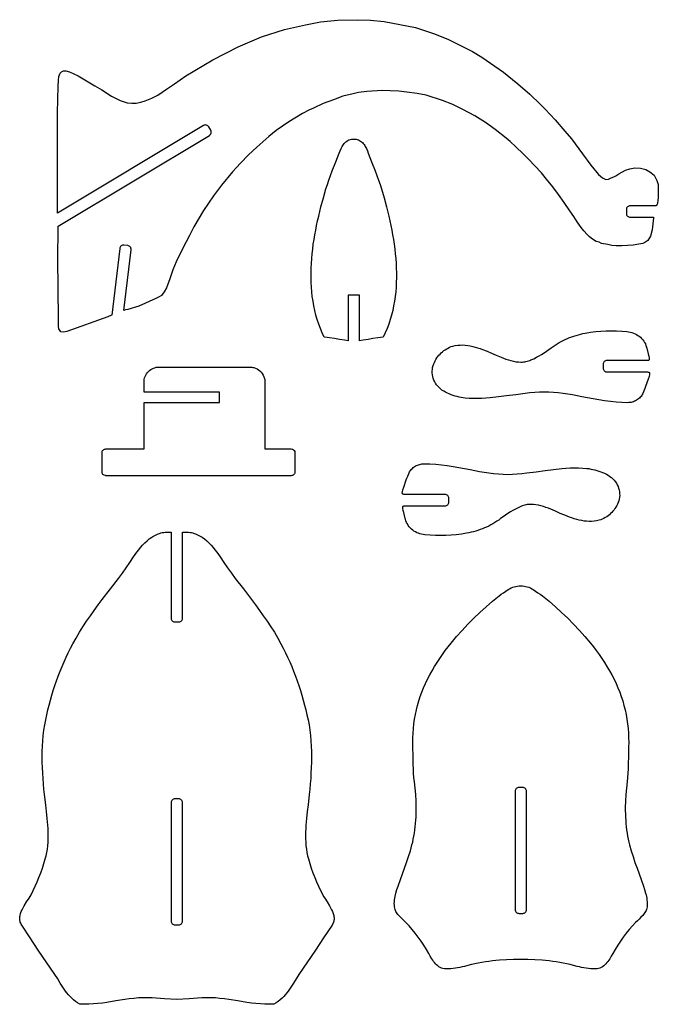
# Model space of a CAD drawing. Extents: x -246 to 461, y 7 to 279.
# Tile 3 of 3: x 297 to 461, y 27 to 279. Entities that reach past the tile are written whole.
import ezdxf

# ---------------------------------------------------------------- set-up
doc = ezdxf.new("R2010")
doc.units = 0
doc.layers.add('Nível_Padrão', color=1, linetype='CONTINUOUS')

msp = doc.modelspace()

# ---------------------------------------------------------------- linework, layer by layer
at = {"layer": 'Nível_Padrão'}
for points in [[(459.62, 228.58), (459.22, 225.52), (458.8, 223.91), (458.13, 222.76), (457.34, 222.29), (456.88, 221.98), (455.83, 221.82), (454.42, 221.61), (452.96, 221.46), (451.5, 221.4), (450.04, 221.4), (448.9, 221.51), (447.85, 221.72), (446.29, 222.03), (445.61, 222.34), (444.88, 222.55), (443.94, 223.07), (443.16, 223.7), (442.53, 224.27), (441.7, 225.21), (441.02, 226.1), (440.03, 227.56), (439.14, 228.91), (438.15, 230.37), (436.69, 232.51), (435.18, 234.6), (433.72, 236.53), (432.16, 238.51), (430.8, 240.13), (429.13, 241.95), (427.62, 243.57), (426.11, 245.03), (424.23, 246.85), (422.82, 248.16), (421.73, 249.04), (418.91, 251.29), (416.46, 253.06), (413.7, 254.78), (410.67, 256.4), (408.06, 257.65), (405.46, 258.74), (401.23, 260.05), (398.88, 260.52), (396.23, 260.88), (394.19, 261.09), (392, 261.19), (389.91, 261.25), (385.95, 261.04), (383.81, 260.72), (382.51, 260.41), (379.85, 259.79), (377.4, 258.85), (374.79, 257.91), (372.29, 256.76), (371.09, 256.19), (369.47, 255.35), (365.93, 253.22), (362.69, 251.03), (360.82, 249.46), (357.74, 246.75), (355.6, 244.77), (353.51, 242.58), (351.53, 240.39), (348.66, 236.94), (346.63, 234.23), (344.08, 230.43), (341.57, 226.25), (340.42, 224.01), (339.6, 222.39), (338.49, 220.25), (337.02, 217.3), (336.13, 215.24), (335.39, 212.95), (334.51, 210.59), (333.99, 209.56), (333.25, 208.67), (332.66, 208.31), (331.78, 207.86), (327.43, 205.95), (324.63, 205.06), (324.02, 204.93), (323.62, 204.78), (325.46, 220.39, 0.414214), (324.6, 221.47), (323.63, 221.59, 0.414214), (322.54, 220.73), (320.52, 203.62), (320.42, 203.59), (319.46, 203.14), (308.92, 199.38), (308.11, 199.23), (307.44, 199.31), (306.93, 200.05), (306.78, 200.71), (306.78, 202.11), (306.7, 210.96), (306.63, 217.52), (306.7, 226.47), (345.56, 249.76, 0.414214), (345.9, 251.1), (345.4, 251.94, 0.414214), (344.05, 252.28), (306.58, 229.82), (306.58, 255.56), (306.74, 262.39), (306.79, 263.85), (306.89, 264.9), (307.21, 265.73), (307.57, 266.1), (308.14, 266.36), (308.72, 266.31), (309.66, 266.04), (311.85, 265), (316.18, 262.45), (317.9, 261.46), (320.45, 259.79), (322.69, 258.69), (324.47, 258.12), (325.61, 258.01), (326.76, 258.01), (327.96, 258.27), (329.11, 258.64), (330.78, 259.32), (332.29, 260.1), (334.53, 261.61), (336.57, 262.97), (339.49, 265.05), (346.42, 269.12), (352.99, 272.51), (358.94, 275.01), (364.83, 276.89), (370.25, 278.14), (374.06, 278.87), (378.44, 279.29), (383.55, 279.45), (386.94, 279.29), (390.44, 278.98), (398.47, 277.41), (403.11, 275.9), (406.81, 274.44), (410.57, 272.56), (413.12, 271.26), (415.52, 269.85), (421.05, 265.99), (424.8, 263.02), (427.83, 260.36), (430.59, 257.7), (431.79, 256.45), (434.35, 253.74), (436.8, 250.87), (438.52, 248.89), (441.39, 245.03), (443.52, 242.11), (445.51, 239.71), (446.5, 238.82), (446.86, 238.67), (447.38, 238.46), (448.01, 238.51), (448.69, 238.82), (449.42, 239.08), (449.89, 239.4), (450.67, 239.87), (452.39, 240.8), (453.49, 241.17), (454.79, 241.43), (456.3, 241.33), (457.61, 240.96), (458.7, 240.39), (459.74, 239.5), (460.42, 238.2), (460.79, 237.1), (460.84, 235.43), (460.79, 233.87), (460.68, 232.91), (460.63, 232.47), (460.6, 232.27), (460.55, 232.08), (460.5, 231.92), (460.42, 231.8), (460.32, 231.72), (460.26, 231.69), (460.2, 231.69), (453.61, 231.69, 0.414214), (452.63, 230.71), (452.63, 229.73, 0.414214), (453.61, 228.75), (459.54, 228.75), (459.58, 228.73), (459.61, 228.69), (459.62, 228.58)], [(457.58, 185.26), (457.4, 184.8), (457.22, 184.34), (456.85, 183.48), (456.73, 183.22), (456.58, 182.98), (456.41, 182.74), (456.22, 182.52), (456.01, 182.31), (455.78, 182.12), (455.53, 181.94), (455.27, 181.78), (455, 181.63), (454.72, 181.5), (454.44, 181.39), (454.14, 181.3), (453.85, 181.22), (453.55, 181.17), (453.25, 181.14), (452.96, 181.13), (451.49, 181.18), (450.01, 181.28), (448.53, 181.42), (447.05, 181.61), (445.57, 181.84), (444.1, 182.09), (442.64, 182.36), (441.19, 182.65), (440, 182.89), (438.8, 183.11), (437.58, 183.32), (436.37, 183.5), (435.15, 183.65), (433.93, 183.76), (432.71, 183.83), (431.5, 183.86), (430.29, 183.83), (429.09, 183.75), (427.87, 183.64), (426.66, 183.5), (424.24, 183.18), (421.88, 182.88), (419.8, 182.63), (417.66, 182.39), (416.59, 182.3), (415.5, 182.23), (414.42, 182.19), (413.35, 182.19), (412.28, 182.23), (411.22, 182.33), (410.7, 182.4), (410.18, 182.49), (409.66, 182.59), (409.15, 182.71), (408.64, 182.85), (408.14, 183), (407.65, 183.18), (407.16, 183.38), (406.68, 183.6), (406.2, 183.84), (405.73, 184.1), (405.28, 184.39), (404.89, 184.68), (404.53, 184.99), (404.2, 185.34), (403.9, 185.71), (403.64, 186.11), (403.41, 186.52), (403.21, 186.95), (403.05, 187.4), (402.92, 187.86), (402.84, 188.32), (402.79, 188.79), (402.78, 189.26), (402.81, 189.73), (402.88, 190.2), (403, 190.65), (403.16, 191.1), (403.34, 191.49), (403.53, 191.88), (403.75, 192.25), (403.99, 192.61), (404.24, 192.97), (404.51, 193.3), (404.8, 193.63), (405.11, 193.93), (405.43, 194.22), (405.77, 194.49), (406.12, 194.74), (406.49, 194.97), (406.87, 195.17), (407.26, 195.36), (407.67, 195.52), (408.08, 195.65), (408.71, 195.8), (409.34, 195.89), (409.98, 195.94), (410.62, 195.95), (411.26, 195.91), (411.9, 195.83), (412.54, 195.72), (413.17, 195.59), (413.8, 195.42), (414.43, 195.24), (415.05, 195.03), (415.67, 194.81), (416.87, 194.34), (418.04, 193.86), (419.23, 193.35), (420.46, 192.82), (421.08, 192.57), (421.71, 192.33), (422.35, 192.12), (422.99, 191.93), (423.63, 191.77), (424.28, 191.65), (424.92, 191.58), (425.57, 191.55), (425.89, 191.56), (426.21, 191.59), (426.54, 191.63), (426.86, 191.69), (427.18, 191.76), (427.5, 191.86), (427.81, 191.97), (428.13, 192.1), (428.84, 192.43), (429.53, 192.78), (430.2, 193.14), (430.85, 193.51), (431.49, 193.91), (432.11, 194.32), (432.74, 194.76), (433.36, 195.22), (433.85, 195.58), (434.35, 195.92), (434.86, 196.25), (435.37, 196.55), (435.89, 196.84), (436.42, 197.12), (436.96, 197.37), (437.5, 197.61), (438.05, 197.84), (438.61, 198.05), (439.18, 198.24), (439.75, 198.42), (440.32, 198.58), (440.91, 198.73), (441.49, 198.87), (442.09, 198.99), (443.43, 199.21), (444.76, 199.38), (446.09, 199.49), (447.42, 199.56), (448.75, 199.57), (450.09, 199.55), (451.44, 199.48), (452.79, 199.38), (453.22, 199.33), (453.65, 199.25), (454.06, 199.14), (454.47, 199), (454.86, 198.83), (455.24, 198.64), (455.6, 198.42), (455.94, 198.18), (456.26, 197.91), (456.56, 197.61), (456.84, 197.3), (457.09, 196.96), (457.31, 196.59), (457.51, 196.21), (457.67, 195.8), (457.79, 195.37), (457.85, 195.16), (458.25, 193.65), (458.39, 193.1), (458.48, 192.66), (458.5, 192.49), (458.5, 192.34), (458.48, 192.22), (458.45, 192.12), (458.39, 192.05), (458.31, 192), (458.21, 191.97), (458.08, 191.96), (447.64, 191.96, 0.414214), (446.66, 190.98), (446.66, 190, 0.414214), (447.64, 189.02), (457.56, 189.02), (458.07, 189.02), (458.22, 189.01), (458.35, 188.99), (458.45, 188.94), (458.52, 188.88), (458.57, 188.79), (458.6, 188.67), (458.6, 188.51), (458.58, 188.33), (458.46, 187.84), (458.25, 187.19), (457.58, 185.26)], [(328.77, 181), (328.77, 181.17), (328.89, 181.17), (348.17, 181.17), (348.17, 183.8), (329.4, 183.8), (328.77, 183.8), (328.77, 183.94), (328.77, 185.34), (328.77, 186.37, -0.414214), (332.69, 190.29), (332.8, 190.29), (349.6, 190.29), (355.91, 190.29, -0.00603), (356.01, 190.29, -0.062624), (356.98, 190.15, -0.235992), (359.57, 187.79, -0.031867), (359.72, 187.31, -0.060593), (359.83, 186.37), (359.83, 175.81), (359.83, 169.26), (366.56, 169.26, -0.325789), (367.49, 168.58, -0.077911), (367.54, 168.28), (367.54, 163.38, -0.414214), (366.56, 162.4), (365.16, 162.4), (318.97, 162.4, -0.026604), (318.86, 162.41, -0.383384), (317.99, 163.38), (317.99, 163.43), (317.99, 168.28, -0.414214), (318.97, 169.26), (321.64, 169.26), (328.77, 169.26), (328.77, 179.92), (328.77, 181)], [(396.12, 161.33), (396.3, 161.8), (396.48, 162.25), (396.85, 163.11), (396.97, 163.37), (397.12, 163.62), (397.29, 163.85), (397.48, 164.07), (397.7, 164.28), (397.93, 164.48), (398.17, 164.66), (398.43, 164.82), (398.7, 164.97), (398.98, 165.1), (399.26, 165.21), (399.56, 165.3), (399.85, 165.37), (400.15, 165.42), (400.45, 165.46), (400.74, 165.46), (402.21, 165.42), (403.69, 165.32), (405.17, 165.17), (406.65, 164.98), (408.13, 164.76), (409.6, 164.51), (411.06, 164.24), (412.51, 163.95), (413.7, 163.71), (414.91, 163.49), (416.12, 163.28), (417.33, 163.1), (418.55, 162.95), (419.77, 162.84), (420.99, 162.76), (422.21, 162.74), (423.41, 162.77), (424.62, 162.84), (425.83, 162.96), (427.04, 163.09), (429.46, 163.41), (431.82, 163.72), (433.9, 163.97), (436.04, 164.2), (437.12, 164.3), (438.2, 164.37), (439.28, 164.41), (440.35, 164.41), (441.42, 164.36), (442.48, 164.27), (443, 164.2), (443.52, 164.11), (444.04, 164.01), (444.55, 163.89), (445.06, 163.75), (445.56, 163.59), (446.05, 163.42), (446.54, 163.22), (447.03, 163), (447.5, 162.76), (447.97, 162.49), (448.43, 162.2), (448.81, 161.92), (449.17, 161.6), (449.5, 161.26), (449.8, 160.88), (450.06, 160.49), (450.29, 160.07), (450.49, 159.64), (450.65, 159.19), (450.78, 158.74), (450.86, 158.27), (450.91, 157.8), (450.92, 157.33), (450.89, 156.86), (450.82, 156.4), (450.7, 155.94), (450.54, 155.5), (450.36, 155.11), (450.17, 154.72), (449.95, 154.34), (449.71, 153.98), (449.46, 153.63), (449.19, 153.29), (448.9, 152.97), (448.59, 152.66), (448.27, 152.38), (447.93, 152.11), (447.58, 151.86), (447.21, 151.63), (446.83, 151.42), (446.44, 151.24), (446.04, 151.08), (445.62, 150.95), (444.99, 150.8), (444.36, 150.7), (443.72, 150.65), (443.08, 150.65), (442.44, 150.69), (441.8, 150.76), (441.16, 150.87), (440.53, 151.01), (439.9, 151.17), (439.27, 151.36), (438.65, 151.56), (438.03, 151.78), (436.83, 152.25), (435.66, 152.73), (434.47, 153.25), (433.25, 153.77), (432.62, 154.02), (431.99, 154.26), (431.35, 154.48), (430.71, 154.67), (430.07, 154.83), (429.42, 154.95), (428.78, 155.02), (428.13, 155.04), (427.81, 155.03), (427.49, 155.01), (427.16, 154.96), (426.84, 154.91), (426.52, 154.83), (426.21, 154.74), (425.89, 154.63), (425.57, 154.5), (424.86, 154.16), (424.17, 153.82), (423.5, 153.46), (422.85, 153.08), (422.22, 152.69), (421.59, 152.27), (420.96, 151.84), (420.34, 151.38), (419.85, 151.02), (419.35, 150.68), (418.84, 150.35), (418.33, 150.04), (417.81, 149.75), (417.28, 149.48), (416.74, 149.22), (416.2, 148.98), (415.65, 148.76), (415.09, 148.55), (414.53, 148.35), (413.96, 148.17), (413.38, 148.01), (412.8, 147.86), (412.21, 147.73), (411.61, 147.61), (410.27, 147.39), (408.94, 147.22), (407.61, 147.1), (406.28, 147.04), (404.95, 147.02), (403.61, 147.05), (402.26, 147.11), (400.91, 147.21), (400.48, 147.27), (400.05, 147.35), (399.64, 147.46), (399.23, 147.6), (398.84, 147.76), (398.46, 147.95), (398.1, 148.17), (397.76, 148.42), (397.44, 148.69), (397.14, 148.98), (396.86, 149.3), (396.61, 149.64), (396.39, 150), (396.2, 150.39), (396.04, 150.8), (395.91, 151.23), (395.85, 151.43), (395.45, 152.94), (395.31, 153.5), (395.22, 153.93), (395.2, 154.11), (395.2, 154.26), (395.22, 154.38), (395.25, 154.47), (395.31, 154.55), (395.39, 154.6), (395.5, 154.63), (395.62, 154.64), (406.06, 154.64, 0.414214), (407.04, 155.62), (407.04, 156.6, 0.414214), (406.06, 157.58), (396.14, 157.58), (395.63, 157.58), (395.48, 157.58), (395.35, 157.61), (395.25, 157.65), (395.18, 157.72), (395.13, 157.81), (395.1, 157.93), (395.1, 158.08), (395.13, 158.27), (395.24, 158.75), (395.45, 159.41), (396.12, 161.33)], [(338.69, 147.86), (339.08, 147.91), (339.47, 147.93), (339.85, 147.92), (340.23, 147.9), (340.6, 147.85), (340.96, 147.78), (341.32, 147.69), (341.67, 147.59), (342.02, 147.46), (342.36, 147.32), (342.7, 147.16), (343.03, 146.99), (343.35, 146.8), (343.67, 146.6), (344.28, 146.16), (344.88, 145.67), (345.45, 145.14), (345.99, 144.58), (346.51, 144), (347, 143.39), (347.47, 142.77), (347.91, 142.15), (348.33, 141.53), (349.26, 140.14), (350.22, 138.76), (351.21, 137.39), (352.22, 136.03), (354.28, 133.31), (356.36, 130.58), (357.39, 129.21), (358.41, 127.83), (359.41, 126.44), (360.39, 125.04), (361.33, 123.62), (362.24, 122.19), (363.1, 120.73), (363.92, 119.25), (364.51, 118.1), (365.09, 116.94), (365.64, 115.77), (366.18, 114.58), (366.69, 113.38), (367.18, 112.18), (367.65, 110.96), (368.1, 109.74), (368.53, 108.5), (368.93, 107.27), (369.31, 106.02), (369.68, 104.77), (370.01, 103.52), (370.33, 102.27), (370.62, 101.01), (370.89, 99.76), (371.14, 98.42), (371.34, 97.08), (371.5, 95.72), (371.62, 94.35), (371.71, 92.98), (371.75, 91.6), (371.77, 90.22), (371.76, 88.84), (371.72, 87.45), (371.65, 86.07), (371.57, 84.69), (371.46, 83.31), (371.34, 81.94), (371.2, 80.58), (370.9, 77.89), (370.69, 76.17), (370.5, 74.43), (370.35, 72.68), (370.3, 71.8), (370.26, 70.92), (370.25, 70.04), (370.26, 69.16), (370.3, 68.29), (370.36, 67.42), (370.46, 66.55), (370.6, 65.7), (370.77, 64.85), (370.98, 64.01), (371.34, 62.83), (371.73, 61.64), (372.16, 60.46), (372.61, 59.28), (373.09, 58.12), (373.6, 56.99), (374.12, 55.89), (374.65, 54.83), (374.9, 54.38), (375.18, 53.91), (375.78, 52.97), (376.4, 51.99), (376.68, 51.49), (376.95, 50.99), (377.17, 50.49), (377.36, 49.99), (377.49, 49.49), (377.53, 49.24), (377.56, 48.99), (377.57, 48.74), (377.56, 48.49), (377.53, 48.24), (377.48, 48), (377.41, 47.75), (377.31, 47.51), (377.19, 47.27), (377.05, 47.02), (374.88, 43.77), (372.78, 40.64), (368.52, 34.34), (367.82, 33.25), (367.15, 32.17), (366.49, 31.12), (366.15, 30.6), (365.8, 30.1), (365.43, 29.61), (365.05, 29.14), (364.64, 28.68), (364.21, 28.25), (363.74, 27.83), (363.24, 27.44), (362.7, 27.08), (362.12, 26.75), (361.54, 26.72), (360.96, 26.7), (359.8, 26.71), (358.65, 26.78), (357.5, 26.88), (356.34, 27.02), (355.19, 27.19), (352.89, 27.56), (350.58, 27.93), (349.42, 28.09), (348.26, 28.22), (347.1, 28.32), (345.93, 28.38), (344.76, 28.39), (344.17, 28.37), (343.58, 28.34), (340.39, 28.12), (337.21, 27.94), (334.03, 28.12), (330.83, 28.34), (330.24, 28.37), (329.66, 28.39), (328.48, 28.38), (327.32, 28.32), (326.15, 28.22), (324.99, 28.09), (323.84, 27.93), (321.53, 27.56), (319.22, 27.19), (318.07, 27.02), (316.92, 26.88), (315.77, 26.78), (314.61, 26.71), (313.45, 26.7), (312.88, 26.72), (312.3, 26.75), (311.71, 27.08), (311.17, 27.44), (310.67, 27.83), (310.21, 28.25), (309.77, 28.68), (309.37, 29.14), (308.98, 29.61), (308.62, 30.1), (308.27, 30.6), (307.93, 31.12), (307.26, 32.17), (306.6, 33.25), (305.89, 34.34), (301.63, 40.64), (299.53, 43.77), (297.37, 47.02), (297.22, 47.27), (297.1, 47.51), (297.01, 47.75), (296.94, 48), (296.88, 48.24), (296.86, 48.49), (296.85, 48.74), (296.86, 48.99), (296.88, 49.24), (296.93, 49.49), (297.06, 49.99), (297.24, 50.49), (297.47, 50.99), (297.73, 51.49), (298.02, 51.99), (298.63, 52.97), (299.24, 53.91), (299.52, 54.38), (299.76, 54.83), (300.3, 55.89), (300.82, 56.99), (301.32, 58.12), (301.8, 59.28), (302.26, 60.46), (302.69, 61.64), (303.08, 62.83), (303.43, 64.01), (303.64, 64.85), (303.82, 65.7), (303.95, 66.55), (304.05, 67.42), (304.12, 68.29), (304.16, 69.16), (304.17, 70.04), (304.15, 70.92), (304.12, 71.8), (304.06, 72.68), (303.91, 74.43), (303.72, 76.17), (303.52, 77.89), (303.21, 80.58), (303.08, 81.94), (302.95, 83.31), (302.85, 84.69), (302.76, 86.07), (302.7, 87.45), (302.66, 88.84), (302.64, 90.22), (302.66, 91.6), (302.71, 92.98), (302.79, 94.35), (302.91, 95.72), (303.08, 97.08), (303.28, 98.42), (303.53, 99.76), (303.79, 101.01), (304.09, 102.27), (304.4, 103.52), (304.74, 104.77), (305.1, 106.02), (305.48, 107.27), (305.89, 108.5), (306.32, 109.74), (306.77, 110.96), (307.24, 112.18), (307.73, 113.38), (308.24, 114.58), (308.77, 115.77), (309.33, 116.94), (309.9, 118.1), (310.49, 119.25), (311.31, 120.73), (312.18, 122.19), (313.08, 123.62), (314.03, 125.04), (315, 126.44), (316, 127.83), (317.02, 129.21), (318.05, 130.58), (320.13, 133.31), (322.2, 136.03), (323.21, 137.39), (324.2, 138.76), (325.16, 140.14), (326.09, 141.53), (326.5, 142.15), (326.94, 142.77), (327.41, 143.39), (327.91, 144), (328.42, 144.58), (328.97, 145.14), (329.54, 145.67), (330.13, 146.16), (330.75, 146.6), (331.07, 146.8), (331.39, 146.99), (331.72, 147.16), (332.05, 147.32), (332.4, 147.46), (332.74, 147.59), (333.1, 147.69), (333.45, 147.78), (333.82, 147.85), (334.19, 147.9), (334.57, 147.92), (334.95, 147.93), (335.33, 147.91), (335.73, 147.86), (335.74, 147.86), (335.74, 125.83, 0.233156), (336.12, 125.05, 0.165112), (336.72, 124.85), (337.7, 124.85, 0.165101), (338.29, 125.05, 0.233167), (338.68, 125.83), (338.68, 147.86), (338.69, 147.86)], [(424.05, 51.02, 0.414214), (425.03, 50.04), (426.01, 50.04, 0.414214), (426.99, 51.02), (426.99, 81.4, 0.414214), (426.01, 82.38), (425.03, 82.38, 0.414214), (424.05, 81.4), (424.05, 51.02)], [(335.74, 48.07, 0.414214), (336.72, 47.09), (337.7, 47.09, 0.414214), (338.68, 48.07), (338.68, 78.45, 0.414214), (337.7, 79.43), (336.72, 79.43, 0.414214), (335.74, 78.45), (335.74, 48.07)]]:
    msp.add_lwpolyline(points, format="xyb", close=True, dxfattribs=at)
for points in [[(384.1, 197.04), (384.1, 208.7), (383.67, 208.7), (381.59, 208.7), (381.16, 208.7), (381.16, 197.04), (380.25, 197.19), (378.94, 197.39), (377.7, 197.6), (376.44, 197.8), (375.77, 197.88), (375.07, 197.95), (374.55, 199.07), (374.07, 200.19), (373.65, 201.33), (373.26, 202.48), (372.93, 203.64), (372.63, 204.82), (372.38, 206), (372.17, 207.19), (371.99, 208.38), (371.86, 209.59), (371.76, 210.8), (371.69, 212.01), (371.66, 213.23), (371.66, 214.45), (371.69, 215.67), (371.75, 216.9), (371.84, 218.12), (371.95, 219.35), (372.09, 220.57), (372.25, 221.79), (372.44, 223.01), (372.64, 224.23), (372.86, 225.44), (373.1, 226.64), (373.36, 227.84), (373.63, 229.04), (374.21, 231.4), (374.84, 233.72), (375.49, 236), (375.85, 237.14), (376.25, 238.29), (376.68, 239.45), (377.13, 240.61), (378.05, 242.93), (378.49, 244.08), (378.91, 245.22), (379.12, 245.8), (379.37, 246.37), (379.65, 246.92), (379.82, 247.18), (379.99, 247.43), (380.18, 247.67), (380.39, 247.89), (380.62, 248.09), (380.86, 248.27), (381.13, 248.43), (381.41, 248.57), (381.72, 248.68), (382.05, 248.76), (382.35, 248.8), (382.63, 248.82), (382.91, 248.8), (383.21, 248.76), (383.54, 248.68), (383.85, 248.57), (384.13, 248.43), (384.4, 248.27), (384.64, 248.09), (384.87, 247.89), (385.07, 247.67), (385.27, 247.43), (385.44, 247.18), (385.6, 246.92), (385.89, 246.37), (386.14, 245.8), (386.35, 245.22), (386.77, 244.08), (387.21, 242.93), (388.12, 240.61), (388.58, 239.45), (389.01, 238.29), (389.41, 237.14), (389.77, 236), (390.42, 233.72), (391.05, 231.4), (391.63, 229.04), (391.9, 227.84), (392.15, 226.64), (392.39, 225.44), (392.62, 224.23), (392.82, 223.01), (393, 221.79), (393.17, 220.57), (393.3, 219.35), (393.42, 218.12), (393.5, 216.9), (393.56, 215.67), (393.6, 214.45), (393.6, 213.23), (393.56, 212.01), (393.5, 210.8), (393.4, 209.59), (393.26, 208.38), (393.09, 207.19), (392.88, 206), (392.63, 204.82), (392.33, 203.64), (392, 202.48), (391.61, 201.33), (391.18, 200.19), (390.71, 199.07), (390.18, 197.95), (389.49, 197.88), (388.82, 197.8), (387.56, 197.6), (386.32, 197.39), (385.01, 197.19), (384.1, 197.04)], [(428.74, 133.15), (429.94, 132.36), (430.53, 131.95), (431.1, 131.52), (432.77, 130.16), (434.41, 128.75), (436.01, 127.3), (437.57, 125.8), (439.1, 124.27), (440.58, 122.69), (442.01, 121.08), (443.41, 119.42), (444.17, 118.46), (444.92, 117.48), (445.64, 116.48), (446.33, 115.46), (447.01, 114.43), (447.66, 113.38), (448.29, 112.31), (448.9, 111.24), (449.47, 110.17), (449.99, 109.08), (450.48, 107.98), (450.92, 106.86), (451.33, 105.72), (451.7, 104.58), (452.02, 103.42), (452.31, 102.25), (452.56, 101.07), (452.77, 99.89), (452.94, 98.7), (453.07, 97.5), (453.17, 96.3), (453.22, 95.09), (453.24, 93.89), (453.22, 92.68), (453.17, 90.47), (453.13, 88.25), (453.09, 87.14), (453.02, 86.04), (452.94, 84.93), (452.81, 83.83), (452.63, 82.18), (452.49, 80.53), (452.39, 78.88), (452.36, 77.23), (452.36, 76.4), (452.38, 75.58), (452.41, 74.75), (452.46, 73.93), (452.52, 73.1), (452.6, 72.28), (452.7, 71.46), (452.82, 70.64), (452.95, 69.88), (453.1, 69.12), (453.27, 68.36), (453.46, 67.6), (453.88, 66.1), (454.34, 64.61), (454.85, 63.14), (455.37, 61.67), (456.41, 58.75), (457.02, 57.03), (457.31, 56.15), (457.57, 55.27), (457.68, 54.83), (457.77, 54.38), (457.86, 53.93), (457.92, 53.48), (457.96, 53.03), (457.98, 52.58), (457.97, 52.13), (457.94, 51.68), (457.89, 51.38), (457.81, 51.08), (457.7, 50.8), (457.56, 50.52), (457.41, 50.26), (457.23, 50), (457.04, 49.75), (456.83, 49.5), (456.39, 49.03), (455.92, 48.58), (455.46, 48.14), (455.02, 47.7), (454.19, 46.82), (453.38, 45.89), (452.6, 44.92), (451.83, 43.92), (451.1, 42.89), (450.41, 41.85), (449.76, 40.8), (449.15, 39.76), (448.77, 39.08), (448.36, 38.39), (448.14, 38.05), (447.9, 37.71), (447.66, 37.39), (447.4, 37.09), (447.12, 36.81), (446.83, 36.55), (446.53, 36.32), (446.2, 36.13), (445.86, 35.98), (445.49, 35.87), (445.11, 35.8), (444.7, 35.78), (443.47, 35.84), (442.88, 35.9), (442.3, 35.96), (441.72, 36.05), (441.14, 36.16), (440.57, 36.29), (439.99, 36.44), (439.1, 36.69), (438.21, 36.91), (437.31, 37.11), (436.41, 37.29), (435.52, 37.45), (434.61, 37.6), (433.71, 37.72), (432.81, 37.83), (431.9, 37.92), (430.99, 38), (429.17, 38.11), (427.35, 38.16), (425.52, 38.17), (423.68, 38.16), (421.86, 38.11), (420.04, 38), (419.13, 37.92), (418.22, 37.83), (417.32, 37.72), (416.42, 37.6), (415.52, 37.45), (414.62, 37.29), (413.72, 37.11), (412.83, 36.91), (411.93, 36.69), (411.04, 36.44), (410.46, 36.29), (409.89, 36.16), (409.31, 36.05), (408.74, 35.96), (408.15, 35.9), (407.56, 35.84), (406.34, 35.78), (405.93, 35.8), (405.54, 35.87), (405.17, 35.98), (404.83, 36.13), (404.5, 36.32), (404.2, 36.55), (403.91, 36.81), (403.63, 37.09), (403.37, 37.39), (403.13, 37.71), (402.9, 38.05), (402.67, 38.39), (402.26, 39.08), (401.88, 39.76), (401.27, 40.8), (400.62, 41.85), (399.93, 42.89), (399.2, 43.92), (398.43, 44.92), (397.65, 45.89), (396.84, 46.82), (396.01, 47.7), (395.57, 48.14), (395.11, 48.58), (394.64, 49.03), (394.2, 49.5), (393.99, 49.75), (393.8, 50), (393.63, 50.26), (393.47, 50.52), (393.33, 50.8), (393.23, 51.08), (393.15, 51.38), (393.1, 51.68), (393.06, 52.13), (393.05, 52.58), (393.07, 53.03), (393.11, 53.48), (393.18, 53.93), (393.26, 54.38), (393.35, 54.83), (393.47, 55.27), (393.72, 56.15), (394.01, 57.03), (394.62, 58.75), (395.66, 61.67), (396.19, 63.14), (396.69, 64.61), (397.16, 66.1), (397.57, 67.6), (397.76, 68.36), (397.93, 69.12), (398.08, 69.88), (398.21, 70.64), (398.33, 71.46), (398.43, 72.28), (398.51, 73.1), (398.57, 73.93), (398.62, 74.75), (398.66, 75.58), (398.67, 76.4), (398.68, 77.23), (398.64, 78.88), (398.55, 80.53), (398.4, 82.18), (398.22, 83.83), (398.09, 84.93), (398.01, 86.04), (397.95, 87.14), (397.91, 88.25), (397.86, 90.47), (397.81, 92.68), (397.79, 93.89), (397.81, 95.09), (397.86, 96.3), (397.96, 97.5), (398.09, 98.7), (398.26, 99.89), (398.47, 101.07), (398.72, 102.25), (399.01, 103.42), (399.34, 104.58), (399.7, 105.72), (400.11, 106.86), (400.55, 107.98), (401.04, 109.08), (401.56, 110.17), (402.13, 111.24), (402.74, 112.31), (403.37, 113.38), (404.02, 114.43), (404.7, 115.46), (405.39, 116.48), (406.11, 117.48), (406.86, 118.46), (407.63, 119.42), (409.02, 121.08), (410.45, 122.69), (411.94, 124.27), (413.46, 125.8), (415.02, 127.3), (416.62, 128.75), (418.26, 130.16), (419.93, 131.52), (420.51, 131.95), (421.09, 132.36), (422.29, 133.15), (422.66, 133.38), (423.05, 133.58), (423.44, 133.74), (423.85, 133.88), (424.26, 133.99), (424.67, 134.06), (425.09, 134.11), (425.52, 134.12), (425.94, 134.11), (426.36, 134.06), (426.77, 133.99), (427.18, 133.88), (427.59, 133.74), (427.98, 133.58), (428.37, 133.38), (428.74, 133.15)]]:
    msp.add_lwpolyline(points, close=True, dxfattribs=at)
for points in [[(335.74, 147.86), (335.73, 147.86)], [(338.69, 147.86), (338.68, 147.86)]]:
    msp.add_lwpolyline(points, dxfattribs=at)

doc.saveas('drawing.dxf')
